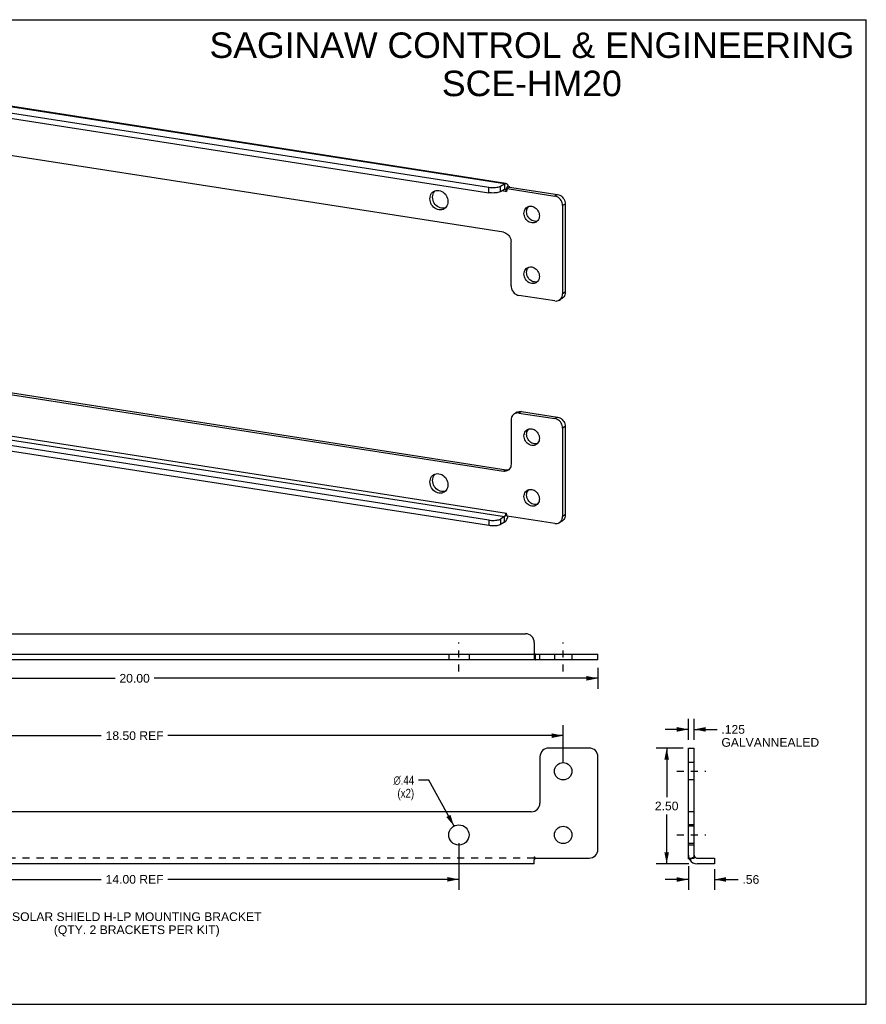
# Model space of a CAD drawing. Header units: inches. Extents: x 0 to 27.5, y 0 to 21.2.
# Tile 2 of 2: x 9.2 to 27.5, y 0 to 21.2. Entities that reach past the tile are written whole.
import ezdxf

# ---------------------------------------------------------------- set-up
doc = ezdxf.new("R2010")
doc.units = ezdxf.units.IN
doc.header["$LTSCALE"] = 1.5125
doc.header["$MEASUREMENT"] = 0
doc.linetypes.add('DASHED', pattern=[0.2, 0.1, -0.1])
doc.linetypes.add('HIDDEN', pattern=[0.2, 0.1, -0.1])
doc.layers.get('0').update_dxf_attribs({"linetype": 'CONTINUOUS'})
doc.layers.add('DEFAULT_2', color=8, linetype='HIDDEN')
doc.layers.add('DIMENSIONS', color=7, linetype='CONTINUOUS')
doc.styles.get("Standard").update_dxf_attribs({"font": 'arial.ttf'})
doc.styles.add('TEXTSTYLE_1', font='gdt', dxfattribs={"width": 0.8})
doc.dimstyles.new('DIMSTYLE_1', dxfattribs={"dimtxt": 0.1875, "dimasz": 0.25, "dimexe": 0.09, "dimexo": 0.07, "dimgap": 0.0375, "dimtad": 0, "dimtih": 1, "dimtoh": 1, "dimzin": 4, "dimdsep": 46, "dimtxsty": 'Standard', "dimblk": '_FILLED', "dimblk1": '_FILLED', "dimblk2": '_FILLED', "dimcen": 0.09, "dimadec": 3, "dimazin": 1, "dimtfac": 1, "dimtdec": 3, "dimtofl": 0, "dimtmove": 0, "dimatfit": 3, "dimldrblk": '_FILLED', "dimfxl": 0, "dimtolj": 1, "dimtzin": 4, "dimarcsym": 0})
doc.dimstyles.new('DIMSTYLE_2', dxfattribs={"dimtxt": 0.1875, "dimasz": 0.25, "dimexe": 0.09, "dimexo": 0.07, "dimgap": 0.09, "dimtad": 0, "dimtih": 1, "dimtoh": 1, "dimzin": 4, "dimdsep": 46, "dimtxsty": 'Standard', "dimblk": '_FILLED', "dimblk1": '_FILLED', "dimblk2": '_FILLED', "dimcen": 0.09, "dimadec": 3, "dimazin": 1, "dimtfac": 1, "dimtdec": 3, "dimtofl": 0, "dimtmove": 0, "dimatfit": 1, "dimldrblk": '_FILLED', "dimfxl": 0, "dimtolj": 1, "dimtzin": 4, "dimarcsym": 0})
doc.dimstyles.new('DIMSTYLE_3', dxfattribs={"dimtxt": 0.1875, "dimasz": 0.25, "dimexe": 0.09, "dimexo": 0.07, "dimgap": 0.0375, "dimtad": 0, "dimtih": 1, "dimtoh": 1, "dimdec": 3, "dimzin": 4, "dimdsep": 46, "dimtxsty": 'Standard', "dimblk": '_FILLED', "dimblk1": '_FILLED', "dimblk2": '_FILLED', "dimcen": 0.09, "dimadec": 3, "dimazin": 1, "dimtfac": 1, "dimtdec": 3, "dimtofl": 0, "dimtmove": 0, "dimatfit": 3, "dimldrblk": '_FILLED', "dimfxl": 0, "dimtolj": 1, "dimtzin": 4, "dimarcsym": 0})

# ---------------------------------------------------------------- blocks, each defined once
blk = doc.blocks.new('_FILLED')
at = {"color": 0, "linetype": 'ByBlock'}
blk.add_solid([(0, 0), (-1, 0.2), (-1, -0.2)], dxfattribs=at)
blk = doc.blocks.new('*D1')
at = {"layer": 'DIMENSIONS', "color": 2, "linetype": 'Continuous'}
for p, q in [((2.457, 5.205), (2.457, 6.023)), ((20.957, 5.205), (20.957, 6.023)), ((2.457, 5.798), (10.988, 5.798)), ((20.957, 5.798), (12.426, 5.798))]:
    blk.add_line(p, q, dxfattribs=at)
at = {"layer": 'DIMENSIONS', "color": 2, "linetype": 'Continuous', "xscale": 0.25, "yscale": 0.25, "zscale": 0.25, "rotation": 180}
blk.add_blockref('_FILLED', (2.457, 5.798), dxfattribs=at)
at = {"layer": 'DIMENSIONS', "color": 2, "linetype": 'Continuous', "xscale": 0.25, "yscale": 0.25, "zscale": 0.25}
blk.add_blockref('_FILLED', (20.957, 5.798), dxfattribs=at)
at = {"layer": 'DIMENSIONS', "color": 2, "linetype": 'Continuous', "insert": (11.707, 5.892), "char_height": 0.1875, "width": 1.25046, "attachment_point": 2, "line_spacing_factor": 0.9}
blk.add_mtext('18.50 REF', dxfattribs=at)
blk = doc.blocks.new('*D2')
at = {"layer": 'DIMENSIONS', "color": 2, "linetype": 'Continuous'}
for p, q in [((4.707, 3.48), (4.707, 2.472)), ((18.707, 3.48), (18.707, 2.472)), ((4.707, 2.697), (10.988, 2.697)), ((18.707, 2.697), (12.426, 2.697))]:
    blk.add_line(p, q, dxfattribs=at)
at = {"layer": 'DIMENSIONS', "color": 2, "linetype": 'Continuous', "xscale": 0.25, "yscale": 0.25, "zscale": 0.25, "rotation": 180}
blk.add_blockref('_FILLED', (4.707, 2.697), dxfattribs=at)
at = {"layer": 'DIMENSIONS', "color": 2, "linetype": 'Continuous', "xscale": 0.25, "yscale": 0.25, "zscale": 0.25}
blk.add_blockref('_FILLED', (18.707, 2.697), dxfattribs=at)
at = {"layer": 'DIMENSIONS', "color": 2, "linetype": 'Continuous', "insert": (11.707, 2.791), "char_height": 0.1875, "width": 1.25046, "attachment_point": 2, "line_spacing_factor": 0.9}
blk.add_mtext('14.00 REF', dxfattribs=at)
blk = doc.blocks.new('*D3')
at = {"layer": 'DIMENSIONS', "color": 2, "linetype": 'Continuous'}
for p, q in [((1.707, 7.26), (1.707, 6.811)), ((21.707, 7.26), (21.707, 6.811)), ((1.707, 7.036), (11.285, 7.036)), ((21.707, 7.036), (12.128, 7.036))]:
    blk.add_line(p, q, dxfattribs=at)
at = {"layer": 'DIMENSIONS', "color": 2, "linetype": 'Continuous', "xscale": 0.25, "yscale": 0.25, "zscale": 0.25, "rotation": 180}
blk.add_blockref('_FILLED', (1.707, 7.036), dxfattribs=at)
at = {"layer": 'DIMENSIONS', "color": 2, "linetype": 'Continuous', "xscale": 0.25, "yscale": 0.25, "zscale": 0.25}
blk.add_blockref('_FILLED', (21.707, 7.036), dxfattribs=at)
at = {"layer": 'DIMENSIONS', "color": 2, "linetype": 'Continuous', "insert": (11.707, 7.13), "char_height": 0.1875, "width": 0.6552, "attachment_point": 2, "line_spacing_factor": 0.9}
blk.add_mtext('20.00', dxfattribs=at)
blk = doc.blocks.new('*D5')
at = {"layer": 'DIMENSIONS', "color": 2, "linetype": 'Continuous'}
for p, q in [((18.054, 4.837), (17.835, 4.837)), ((18.601, 3.847), (18.054, 4.837))]:
    blk.add_line(p, q, dxfattribs=at)
at = {"layer": 'DIMENSIONS', "color": 2, "linetype": 'Continuous', "xscale": 0.25, "yscale": 0.25, "zscale": 0.25, "rotation": 298.9228908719}
blk.add_blockref('_FILLED', (18.601, 3.847), dxfattribs=at)
at = {"layer": 'DIMENSIONS', "color": 2, "linetype": 'Continuous', "insert": (17.741, 4.931), "char_height": 0.1875, "width": 0.61385, "attachment_point": 3, "line_spacing_factor": 0.9, "style": 'TEXTSTYLE_1'}
blk.add_mtext('{\\fgdt;n}\\fArial;.44\\P(x2)', dxfattribs=at)
blk = doc.blocks.new('*D6')
at = {"layer": 'DIMENSIONS', "color": 2, "linetype": 'Continuous'}
for p, q in [((23.547, 5.53), (22.966, 5.53)), ((23.191, 5.53), (23.191, 4.468)), ((23.191, 3.03), (23.191, 4.093)), ((23.672, 3.03), (22.966, 3.03))]:
    blk.add_line(p, q, dxfattribs=at)
at = {"layer": 'DIMENSIONS', "color": 2, "linetype": 'Continuous', "xscale": 0.25, "yscale": 0.25, "zscale": 0.25}
for p, rotation in [((23.191, 5.53), 90), ((23.191, 3.03), 270)]:
    blk.add_blockref('_FILLED', p, dxfattribs=dict(at, rotation=rotation))
at = {"layer": 'DIMENSIONS', "color": 2, "linetype": 'Continuous', "insert": (23.191, 4.374), "char_height": 0.1875, "width": 0.50953, "attachment_point": 2, "line_spacing_factor": 0.9}
blk.add_mtext('2.50', dxfattribs=at)
blk = doc.blocks.new('*D7')
at = {"layer": 'DIMENSIONS', "color": 2, "linetype": 'Continuous'}
for p, q in [((23.66, 2.98), (23.66, 2.469)), ((24.222, 2.918), (24.222, 2.469)), ((23.66, 2.694), (23.16, 2.694)), ((24.222, 2.694), (24.733, 2.694))]:
    blk.add_line(p, q, dxfattribs=at)
at = {"layer": 'DIMENSIONS', "color": 2, "linetype": 'Continuous', "xscale": 0.25, "yscale": 0.25, "zscale": 0.25}
blk.add_blockref('_FILLED', (23.66, 2.694), dxfattribs=at)
at = {"layer": 'DIMENSIONS', "color": 2, "linetype": 'Continuous', "xscale": 0.25, "yscale": 0.25, "zscale": 0.25, "rotation": 180}
blk.add_blockref('_FILLED', (24.222, 2.694), dxfattribs=at)
at = {"layer": 'DIMENSIONS', "color": 2, "linetype": 'Continuous', "insert": (24.826, 2.788), "char_height": 0.1875, "width": 0.36385, "attachment_point": 1, "line_spacing_factor": 0.9}
blk.add_mtext('.56', dxfattribs=at)
blk = doc.blocks.new('*D8')
at = {"layer": 'DIMENSIONS', "color": 2, "linetype": 'Continuous'}
for p, q in [((23.66, 5.705), (23.66, 6.158)), ((23.785, 5.705), (23.785, 6.158)), ((23.66, 5.933), (23.16, 5.933)), ((23.785, 5.933), (24.278, 5.933))]:
    blk.add_line(p, q, dxfattribs=at)
at = {"layer": 'DIMENSIONS', "color": 2, "linetype": 'Continuous', "xscale": 0.25, "yscale": 0.25, "zscale": 0.25}
blk.add_blockref('_FILLED', (23.66, 5.933), dxfattribs=at)
at = {"layer": 'DIMENSIONS', "color": 2, "linetype": 'Continuous', "xscale": 0.25, "yscale": 0.25, "zscale": 0.25, "rotation": 180}
blk.add_blockref('_FILLED', (23.785, 5.933), dxfattribs=at)
at = {"layer": 'DIMENSIONS', "color": 2, "linetype": 'Continuous', "insert": (24.372, 6.027), "char_height": 0.1875, "width": 2.10711, "attachment_point": 1, "line_spacing_factor": 0.9}
blk.add_mtext('.125\\PGALVANNEALED', dxfattribs=at)

msp = doc.modelspace()

# ---------------------------------------------------------------- linework, layer by layer
at = {"color": 7, "linetype": 'Continuous'}
for p, q in [((0, 21.25), (27.5, 21.25)), ((27.5, 0), (27.5, 21.25)), ((19.6932, 17.7096), (4.348, 20.0973)), ((19.722, 17.7161), (4.3768, 20.1039)), ((4.3435, 19.9703), (19.3551, 17.6344)), ((19.6075, 17.659), (19.6932, 17.7096)), ((19.6075, 17.5399), (19.6075, 17.659)), ((19.6932, 17.7096), (19.6932, 17.5904)), ((19.7175, 17.5765), (19.7661, 17.6676)), ((19.3551, 17.5153), (19.3551, 17.6344)), ((19.8019, 17.6374), (19.7448, 17.6037)), ((19.8019, 17.6374), (20.8352, 17.4766)), ((20.8352, 17.4766), (20.7781, 17.4429)), ((21.002, 17.272), (20.9449, 17.2383)), ((21.002, 17.272), (21.002, 15.366)), ((21.002, 15.366), (20.9449, 15.3323)), ((20.9305, 15.2305), (20.8734, 15.1968)), ((4.4892, 13.9071), (19.7232, 11.5366)), ((19.9615, 12.7778), (19.9044, 12.7441)), ((20.0568, 12.795), (19.9997, 12.7613)), ((20.0568, 12.795), (20.8352, 12.6739)), ((19.3551, 10.3301), (4.3435, 12.666)), ((20.8352, 12.6739), (20.7781, 12.6402)), ((21.002, 12.4692), (20.9449, 12.4355)), ((21.002, 12.4692), (21.002, 10.5633)), ((19.6661, 11.5029), (19.7232, 11.5366)), ((19.3551, 10.4493), (19.3551, 10.3301)), ((19.6075, 10.4738), (19.6075, 10.3547)), ((19.6932, 10.4053), (19.6932, 10.5244)), ((20.9305, 10.4278), (20.8734, 10.3941)), ((21.002, 10.5633), (20.9449, 10.5296)), ((19.6932, 10.4053), (19.6075, 10.3547)), ((20.4568, 7.4348), (20.4568, 7.5598)), ((21.7068, 7.4348), (21.7068, 7.5598)), ((21.7068, 7.4348), (1.7068, 7.4348)), ((21.5193, 5.5301), (20.6443, 5.5301)), ((23.66, 3.1551), (23.66, 5.5301)), ((23.66, 5.5301), (23.785, 5.5301)), ((20.4568, 5.3426), (20.4568, 4.3426)), ((21.7068, 3.3426), (21.7068, 5.3426)), ((20.2693, 4.1551), (3.1443, 4.1551)), ((20.3318, 3.0301), (3.0818, 3.0301)), ((20.3318, 3.0301), (20.3318, 3.1193)), ((20.3421, 3.1339), (20.3545, 3.1506)), ((20.3545, 3.1506), (20.3578, 3.1551)), ((20.3578, 3.1551), (21.5193, 3.1551)), ((23.66, 3.1551), (23.785, 3.1551)), ((23.746, 3.1551), (23.6878, 3.1193)), ((24.2225, 3.0301), (23.8475, 3.0301)), ((24.2225, 3.1551), (24.2225, 3.0301)), ((0, 0), (27.5, 0))]:
    msp.add_line(p, q, dxfattribs=at)
at = {"color": 3, "linetype": 'Continuous'}
for p, q in [((4.3435, 19.8512), (19.3551, 17.5153)), ((19.6661, 16.663), (4.4321, 19.0334)), ((19.6075, 17.5399), (19.6932, 17.5904)), ((19.6418, 17.5601), (19.735, 17.5456)), ((19.7129, 17.5855), (19.7153, 17.5814)), ((19.7153, 17.5814), (19.7175, 17.5765)), ((19.7175, 17.5765), (19.7202, 17.5783)), ((19.7175, 17.5765), (19.7187, 17.5724)), ((19.7338, 17.5915), (19.7414, 17.5999)), ((19.7448, 17.6037), (19.735, 17.5456)), ((19.7414, 17.5999), (19.7448, 17.6037)), ((19.7448, 17.6037), (20.7781, 17.4429)), ((20.9449, 17.2383), (20.9449, 15.3323)), ((19.8329, 15.5053), (19.8329, 16.4583)), ((20.7781, 15.1796), (19.9997, 15.3007)), ((4.4321, 13.8734), (19.6661, 11.5029)), ((4.3632, 12.9907), (19.735, 10.5987)), ((19.3551, 10.4493), (4.3435, 12.7851)), ((4.348, 12.9122), (19.6932, 10.5244)), ((19.9997, 12.7613), (20.7781, 12.6402)), ((19.8329, 12.6086), (19.8329, 11.6556)), ((20.9449, 12.4355), (20.9449, 10.5296)), ((19.6932, 10.5244), (19.6075, 10.4738)), ((19.7448, 10.5376), (19.735, 10.5987)), ((19.7414, 10.542), (19.7448, 10.5376)), ((20.7781, 10.3769), (19.7448, 10.5376)), ((3.2693, 7.9973), (20.1443, 7.9973)), ((20.3318, 7.8098), (20.3318, 7.5691)), ((1.7068, 7.5598), (21.7068, 7.5598)), ((23.785, 3.1551), (23.785, 5.5301)), ((23.8475, 3.1551), (24.2225, 3.1551))]:
    msp.add_line(p, q, dxfattribs=at)
at = {"color": 2, "linetype": 'DASHED'}
for p, q in [((18.7068, 7.1848), (18.7068, 7.8098)), ((20.9568, 7.1848), (20.9568, 7.8098)), ((23.41, 5.0301), (24.035, 5.0301)), ((23.41, 3.6551), (24.035, 3.6551))]:
    msp.add_line(p, q, dxfattribs=at)
at = {"color": 7, "linetype": 'Continuous'}
for points in [[(19.3551, 17.6344), (19.3826, 17.631), (19.4108, 17.6289), (19.4401, 17.6282), (19.4695, 17.6288), (19.4981, 17.6309), (19.5253, 17.6343), (19.5504, 17.6389), (19.5729, 17.6447), (19.5918, 17.6513), (19.6075, 17.659)], [(19.6932, 17.7096), (19.7042, 17.7145), (19.7148, 17.7165), (19.722, 17.7161)], [(19.722, 17.7161), (19.7252, 17.7155), (19.735, 17.7115), (19.7441, 17.7046), (19.7524, 17.6948), (19.7597, 17.6825), (19.7661, 17.6676)], [(19.7661, 17.6676), (19.7713, 17.663), (19.7765, 17.6593), (19.7816, 17.656), (19.7863, 17.6528), (19.7908, 17.6495), (19.795, 17.646), (19.7987, 17.6419), (19.8019, 17.6374)], [(18.1386, 17.4197), (18.1411, 17.4523), (18.1482, 17.4826), (18.1599, 17.511)], [(18.1599, 17.511), (18.1758, 17.5365), (18.1957, 17.5582)], [(20.8352, 17.4766), (20.8616, 17.4702), (20.8867, 17.4598), (20.9109, 17.4453), (20.9332, 17.4272), (20.9531, 17.4059), (20.9701, 17.3819), (20.9838, 17.3559), (20.9938, 17.3285), (20.9998, 17.3006), (21.002, 17.272)], [(18.3637, 17.1788), (18.3332, 17.181), (18.3028, 17.1883), (18.2731, 17.2005), (18.2449, 17.2175), (18.2189, 17.2386), (18.1957, 17.2635), (18.1758, 17.2914), (18.1599, 17.3218), (18.1482, 17.3538), (18.1411, 17.3863), (18.1386, 17.4197)], [(20.1762, 17.1579), (20.1862, 17.1822), (20.1998, 17.204), (20.213, 17.2184)], [(18.4146, 17.188), (18.3934, 17.1818), (18.3637, 17.1788)], [(20.168, 17.1039), (20.1701, 17.1319), (20.1762, 17.1579)], [(20.3348, 16.8993), (20.3087, 16.9056), (20.2832, 16.9161), (20.2591, 16.9306), (20.2367, 16.9487), (20.2169, 16.97), (20.1998, 16.9939), (20.1862, 17.02), (20.1762, 17.0474), (20.1701, 17.0753), (20.168, 17.1039)], [(20.3994, 16.9038), (20.3863, 16.9), (20.3609, 16.8975), (20.3348, 16.8993)], [(20.168, 15.7936), (20.1701, 15.8215), (20.1762, 15.8475)], [(20.3348, 15.5889), (20.3087, 15.5952), (20.2832, 15.6057), (20.2591, 15.6202), (20.2367, 15.6383), (20.2169, 15.6597), (20.1998, 15.6836), (20.1862, 15.7096), (20.1762, 15.7371), (20.1701, 15.765), (20.168, 15.7936)], [(20.1762, 15.8475), (20.1862, 15.8719), (20.1998, 15.8937), (20.213, 15.9081)], [(20.3994, 15.5935), (20.3863, 15.5897), (20.3609, 15.5871), (20.3348, 15.5889)], [(21.002, 15.366), (20.9998, 15.3381), (20.9938, 15.3121), (20.9838, 15.2877), (20.9701, 15.2659), (20.9531, 15.2473), (20.9332, 15.2321), (20.9304, 15.2305)], [(19.9615, 12.7778), (19.9811, 12.7873), (20.0053, 12.7943), (20.0304, 12.7968), (20.0568, 12.795)], [(20.8352, 12.6739), (20.8616, 12.6675), (20.8867, 12.6571), (20.9109, 12.6426), (20.9332, 12.6245), (20.9531, 12.6032), (20.9701, 12.5792), (20.9838, 12.5532), (20.9938, 12.5257), (20.9998, 12.4979), (21.002, 12.4692)], [(20.168, 12.3012), (20.1701, 12.3292), (20.1762, 12.3552)], [(20.1762, 12.3552), (20.1862, 12.3795), (20.1998, 12.4013), (20.213, 12.4157)], [(20.3348, 12.0966), (20.3087, 12.1029), (20.2832, 12.1133), (20.2591, 12.1279), (20.2367, 12.146), (20.2169, 12.1673), (20.1998, 12.1912), (20.1862, 12.2173), (20.1762, 12.2447), (20.1701, 12.2726), (20.168, 12.3012)], [(20.3994, 12.1011), (20.3863, 12.0973), (20.3609, 12.0948), (20.3348, 12.0966)], [(19.7232, 11.5366), (19.7496, 11.5347), (19.7747, 11.5373), (19.7879, 11.5411)], [(18.1386, 11.3066), (18.1411, 11.3392), (18.1482, 11.3696), (18.1599, 11.398)], [(18.3637, 11.0658), (18.3332, 11.0679), (18.3028, 11.0752), (18.2731, 11.0875), (18.2449, 11.1044), (18.2189, 11.1255), (18.1957, 11.1504), (18.1758, 11.1783), (18.1599, 11.2087), (18.1482, 11.2407), (18.1411, 11.2733), (18.1386, 11.3066)], [(18.1599, 11.398), (18.1758, 11.4234), (18.1957, 11.4451)], [(18.4146, 11.0749), (18.3934, 11.0687), (18.3637, 11.0658)], [(20.1762, 11.0448), (20.1862, 11.0691), (20.1998, 11.0909), (20.213, 11.1054)], [(20.168, 10.9909), (20.1701, 11.0188), (20.1762, 11.0448)], [(20.3348, 10.7862), (20.3087, 10.7925), (20.2832, 10.803), (20.2591, 10.8175), (20.2367, 10.8356), (20.2169, 10.8569), (20.1998, 10.8809), (20.1862, 10.9069), (20.1762, 10.9344), (20.1701, 10.9622), (20.168, 10.9909)], [(20.3994, 10.7908), (20.3863, 10.787), (20.3609, 10.7844), (20.3348, 10.7862)], [(19.6932, 10.4053), (19.7042, 10.4133), (19.7148, 10.4239), (19.7252, 10.4371), (19.735, 10.4527), (19.7441, 10.4704), (19.7524, 10.4899)], [(19.7524, 10.4899), (19.7597, 10.5109), (19.7661, 10.5333)], [(21.002, 10.5633), (20.9998, 10.5353), (20.9938, 10.5093), (20.9838, 10.485), (20.9701, 10.4632), (20.9531, 10.4446), (20.9332, 10.4294), (20.9304, 10.4277)], [(19.6075, 10.3547), (19.5918, 10.3471), (19.5729, 10.3404), (19.5504, 10.3346), (19.5253, 10.33), (19.4981, 10.3266), (19.4695, 10.3245), (19.4401, 10.3239), (19.4108, 10.3246), (19.3826, 10.3267), (19.3551, 10.3301)], [(20.3318, 3.1193), (20.3355, 3.1247), (20.3389, 3.1296), (20.3421, 3.1339)], [(23.6878, 3.1193), (23.6837, 3.1247), (23.6789, 3.1296), (23.674, 3.1339), (23.6696, 3.1381), (23.6657, 3.1422), (23.6626, 3.1463), (23.6607, 3.1506), (23.66, 3.1551)]]:
    msp.add_lwpolyline(points, dxfattribs=at)
at = {"color": 3, "linetype": 'Continuous'}
for points in [[(18.0815, 17.386), (18.084, 17.4186), (18.0911, 17.4489), (18.1028, 17.4773), (18.1187, 17.5028), (18.1386, 17.5245), (18.1618, 17.5422), (18.165, 17.5441)], [(18.165, 17.5441), (18.1878, 17.5552), (18.216, 17.5633), (18.2457, 17.5663), (18.2761, 17.5642), (18.3066, 17.5568), (18.3363, 17.5446), (18.3645, 17.5277), (18.3905, 17.5066), (18.4137, 17.4817), (18.4336, 17.4538), (18.4495, 17.4234), (18.4612, 17.3914), (18.4682, 17.3588), (18.4707, 17.3255)], [(19.6075, 17.5399), (19.5918, 17.5322), (19.5729, 17.5255), (19.5504, 17.5198), (19.5253, 17.5151), (19.4981, 17.5118), (19.4695, 17.5097), (19.4401, 17.509), (19.4108, 17.5098), (19.3826, 17.5118), (19.3551, 17.5153)], [(19.6932, 17.5904), (19.6968, 17.5921), (19.7004, 17.5928), (19.7028, 17.5926)], [(19.7028, 17.5926), (19.7038, 17.5924), (19.7071, 17.5911), (19.7101, 17.5888), (19.7129, 17.5855)], [(19.7187, 17.5724), (19.7198, 17.568), (19.7206, 17.5633), (19.7212, 17.5584), (19.7216, 17.5531), (19.7217, 17.5477)], [(19.7202, 17.5783), (19.7233, 17.5808), (19.7267, 17.584), (19.7303, 17.5877), (19.7338, 17.5915)], [(20.9449, 17.2383), (20.9427, 17.2669), (20.9367, 17.2948), (20.9267, 17.3222), (20.913, 17.3483), (20.896, 17.3722), (20.8761, 17.3935), (20.8538, 17.4116), (20.8296, 17.4261), (20.8045, 17.4365), (20.7781, 17.4429)], [(18.3873, 17.1673), (18.3645, 17.1563), (18.3363, 17.1481), (18.3066, 17.1451), (18.2761, 17.1473), (18.2457, 17.1546), (18.216, 17.1668), (18.1878, 17.1838), (18.1618, 17.2049), (18.1386, 17.2298), (18.1187, 17.2577), (18.1028, 17.2881), (18.0911, 17.3201), (18.084, 17.3526), (18.0815, 17.386)], [(18.4707, 17.3255), (18.4682, 17.2928), (18.4612, 17.2625), (18.4495, 17.2341), (18.4336, 17.2087), (18.4137, 17.187), (18.3905, 17.1693), (18.3873, 17.1673)], [(20.1824, 17.2058), (20.202, 17.2152), (20.2261, 17.2222), (20.2516, 17.2248), (20.2777, 17.223), (20.3038, 17.2167), (20.3292, 17.2062), (20.3534, 17.1917), (20.3757, 17.1736), (20.3956, 17.1523), (20.4126, 17.1283), (20.4263, 17.1023), (20.4363, 17.0748), (20.4423, 17.0469), (20.4445, 17.0183)], [(20.1109, 17.0702), (20.113, 17.0982), (20.1191, 17.1242), (20.1291, 17.1485), (20.1427, 17.1703), (20.1598, 17.1889), (20.1796, 17.2041), (20.1824, 17.2058)], [(20.3729, 16.8828), (20.3534, 16.8733), (20.3292, 16.8663), (20.3038, 16.8638), (20.2777, 16.8656), (20.2516, 16.8719), (20.2261, 16.8824), (20.202, 16.8969), (20.1796, 16.915), (20.1598, 16.9363), (20.1427, 16.9602), (20.1291, 16.9863), (20.1191, 17.0137), (20.113, 17.0416), (20.1109, 17.0702)], [(20.4445, 17.0183), (20.4423, 16.9904), (20.4363, 16.9644), (20.4263, 16.9401), (20.4126, 16.9183), (20.3956, 16.8996), (20.3757, 16.8845), (20.3729, 16.8828)], [(19.6661, 16.663), (19.6925, 16.6566), (19.7176, 16.6462), (19.7418, 16.6317), (19.7641, 16.6136), (19.784, 16.5922), (19.801, 16.5683), (19.8147, 16.5423), (19.8247, 16.5148), (19.8308, 16.4869), (19.8329, 16.4583)], [(20.1109, 15.7599), (20.113, 15.7878), (20.1191, 15.8138), (20.1291, 15.8382), (20.1427, 15.86), (20.1598, 15.8786), (20.1796, 15.8937), (20.1824, 15.8954)], [(20.3729, 15.5724), (20.3534, 15.563), (20.3292, 15.556), (20.3038, 15.5534), (20.2777, 15.5552), (20.2516, 15.5615), (20.2261, 15.572), (20.202, 15.5865), (20.1796, 15.6046), (20.1598, 15.626), (20.1427, 15.6499), (20.1291, 15.676), (20.1191, 15.7034), (20.113, 15.7313), (20.1109, 15.7599)], [(20.1824, 15.8954), (20.202, 15.9049), (20.2261, 15.9119), (20.2516, 15.9144), (20.2777, 15.9126), (20.3038, 15.9063), (20.3292, 15.8959), (20.3534, 15.8813), (20.3757, 15.8632), (20.3956, 15.8419), (20.4126, 15.818), (20.4263, 15.7919), (20.4363, 15.7645), (20.4423, 15.7366), (20.4445, 15.708)], [(20.4445, 15.708), (20.4423, 15.68), (20.4363, 15.654), (20.4263, 15.6297), (20.4126, 15.6079), (20.3956, 15.5893), (20.3757, 15.5741), (20.3729, 15.5724)], [(19.8329, 15.5053), (19.835, 15.4767), (19.8411, 15.4489), (19.8511, 15.4214), (19.8648, 15.3954), (19.8818, 15.3714), (19.9017, 15.3501), (19.924, 15.332), (19.9482, 15.3175), (19.9733, 15.3071), (19.9997, 15.3007)], [(20.9367, 15.2784), (20.9427, 15.3044), (20.9449, 15.3323)], [(20.7781, 15.1796), (20.8045, 15.1778), (20.8296, 15.1803), (20.8538, 15.1873), (20.8733, 15.1968)], [(20.8733, 15.1968), (20.8761, 15.1985), (20.896, 15.2136), (20.913, 15.2322), (20.9267, 15.254), (20.9367, 15.2784)], [(19.9997, 12.7613), (19.9733, 12.7631), (19.9482, 12.7606), (19.924, 12.7536), (19.9044, 12.7441)], [(19.9044, 12.7441), (19.9017, 12.7424), (19.8818, 12.7273), (19.8648, 12.7086), (19.8511, 12.6868), (19.8411, 12.6625), (19.835, 12.6365), (19.8329, 12.6086)], [(20.9449, 12.4355), (20.9427, 12.4642), (20.9367, 12.492), (20.9267, 12.5195), (20.913, 12.5455), (20.896, 12.5695), (20.8761, 12.5908), (20.8538, 12.6089), (20.8296, 12.6234), (20.8045, 12.6338), (20.7781, 12.6402)], [(20.1109, 12.2675), (20.113, 12.2955), (20.1191, 12.3215), (20.1291, 12.3458), (20.1427, 12.3676), (20.1598, 12.3862), (20.1796, 12.4014), (20.1824, 12.4031)], [(20.1824, 12.4031), (20.202, 12.4125), (20.2261, 12.4195), (20.2516, 12.4221), (20.2777, 12.4202), (20.3038, 12.4139), (20.3292, 12.4035), (20.3534, 12.389), (20.3757, 12.3709), (20.3956, 12.3495), (20.4126, 12.3256), (20.4263, 12.2995), (20.4363, 12.2721), (20.4423, 12.2442), (20.4445, 12.2156)], [(20.3729, 12.0801), (20.3534, 12.0706), (20.3292, 12.0636), (20.3038, 12.0611), (20.2777, 12.0629), (20.2516, 12.0692), (20.2261, 12.0796), (20.202, 12.0942), (20.1796, 12.1123), (20.1598, 12.1336), (20.1427, 12.1575), (20.1291, 12.1836), (20.1191, 12.211), (20.113, 12.2389), (20.1109, 12.2675)], [(20.4445, 12.2156), (20.4423, 12.1877), (20.4363, 12.1617), (20.4263, 12.1373), (20.4126, 12.1155), (20.3956, 12.0969), (20.3757, 12.0817), (20.3729, 12.0801)], [(19.7614, 11.5201), (19.7418, 11.5106), (19.7176, 11.5036), (19.6925, 11.5011), (19.6661, 11.5029)], [(19.8329, 11.6556), (19.8308, 11.6276), (19.8247, 11.6017), (19.8147, 11.5773), (19.801, 11.5555), (19.784, 11.5369), (19.7641, 11.5217), (19.7614, 11.5201)], [(18.0815, 11.2729), (18.084, 11.3056), (18.0911, 11.3359), (18.1028, 11.3643), (18.1187, 11.3897), (18.1386, 11.4114), (18.1618, 11.4291), (18.165, 11.4311)], [(18.3873, 11.0542), (18.3645, 11.0432), (18.3363, 11.035), (18.3066, 11.0321), (18.2761, 11.0342), (18.2457, 11.0415), (18.216, 11.0538), (18.1878, 11.0707), (18.1618, 11.0918), (18.1386, 11.1167), (18.1187, 11.1446), (18.1028, 11.175), (18.0911, 11.207), (18.084, 11.2396), (18.0815, 11.2729)], [(18.165, 11.4311), (18.1878, 11.4421), (18.216, 11.4503), (18.2457, 11.4533), (18.2761, 11.4511), (18.3066, 11.4438), (18.3363, 11.4316), (18.3645, 11.4146), (18.3905, 11.3935), (18.4137, 11.3686), (18.4336, 11.3407), (18.4495, 11.3103), (18.4612, 11.2783), (18.4682, 11.2458), (18.4707, 11.2124)], [(18.4707, 11.2124), (18.4682, 11.1798), (18.4612, 11.1494), (18.4495, 11.1211), (18.4336, 11.0956), (18.4137, 11.0739), (18.3905, 11.0562), (18.3873, 11.0542)], [(20.1109, 10.9572), (20.113, 10.9851), (20.1191, 11.0111), (20.1291, 11.0354), (20.1427, 11.0572), (20.1598, 11.0759), (20.1796, 11.091), (20.1824, 11.0927)], [(20.1824, 11.0927), (20.202, 11.1022), (20.2261, 11.1092), (20.2516, 11.1117), (20.2777, 11.1099), (20.3038, 11.1036), (20.3292, 11.0931), (20.3534, 11.0786), (20.3757, 11.0605), (20.3956, 11.0392), (20.4126, 11.0152), (20.4263, 10.9892), (20.4363, 10.9617), (20.4423, 10.9339), (20.4445, 10.9053)], [(20.3729, 10.7697), (20.3534, 10.7603), (20.3292, 10.7533), (20.3038, 10.7507), (20.2777, 10.7525), (20.2516, 10.7588), (20.2261, 10.7693), (20.202, 10.7838), (20.1796, 10.8019), (20.1598, 10.8232), (20.1427, 10.8472), (20.1291, 10.8732), (20.1191, 10.9007), (20.113, 10.9286), (20.1109, 10.9572)], [(20.4445, 10.9053), (20.4423, 10.8773), (20.4363, 10.8513), (20.4263, 10.827), (20.4126, 10.8052), (20.3956, 10.7865), (20.3757, 10.7714), (20.3729, 10.7697)], [(19.3551, 10.4493), (19.3826, 10.4458), (19.4108, 10.4437), (19.4401, 10.443), (19.4695, 10.4437), (19.4981, 10.4457), (19.5253, 10.4491), (19.5504, 10.4537), (19.5729, 10.4595), (19.5918, 10.4662), (19.6075, 10.4738)], [(19.6932, 10.5244), (19.6968, 10.5271), (19.7004, 10.5306), (19.7038, 10.535), (19.7071, 10.5402), (19.7101, 10.5461), (19.7129, 10.5526), (19.7153, 10.5596), (19.7175, 10.5671)], [(19.7175, 10.5671), (19.7187, 10.5726), (19.7198, 10.5782), (19.7206, 10.5839), (19.7212, 10.5896), (19.7216, 10.5952), (19.7217, 10.6008)], [(19.7175, 10.5671), (19.7202, 10.5638), (19.7233, 10.5605), (19.7267, 10.5571)], [(19.7267, 10.5571), (19.734, 10.5499), (19.7377, 10.5461), (19.7414, 10.542)], [(20.8733, 10.394), (20.8761, 10.3957), (20.896, 10.4109), (20.913, 10.4295), (20.9267, 10.4513), (20.9367, 10.4756)], [(20.9367, 10.4756), (20.9427, 10.5016), (20.9449, 10.5296)], [(20.7781, 10.3769), (20.8045, 10.375), (20.8296, 10.3776), (20.8538, 10.3846), (20.8733, 10.394)], [(20.3318, 7.5691), (20.3353, 7.57), (20.3386, 7.5697), (20.3418, 7.5684), (20.3449, 7.5665), (20.3479, 7.5643), (20.351, 7.5622)], [(23.7943, 3.1849), (23.7951, 3.1822), (23.7948, 3.1791), (23.7935, 3.1757), (23.7917, 3.1719), (23.7895, 3.1679), (23.7873, 3.1637), (23.7857, 3.1594), (23.785, 3.1551)]]:
    msp.add_lwpolyline(points, dxfattribs=at)
at = {"color": 7, "linetype": 'Continuous'}
for centre, radius in [((20.9568, 5.0301), 0.1875), ((18.7068, 3.6551), 0.2188), ((20.9568, 3.6551), 0.1875)]:
    msp.add_circle(centre, radius, dxfattribs=at)
at = {"color": 3, "linetype": 'Continuous'}
for centre, radius, start, end in [((20.1443, 7.8098), 0.1875, 0, 90), ((23.8475, 3.2176), 0.0625, 211.62924, 270)]:
    msp.add_arc(centre, radius, start, end, dxfattribs=at)
at = {"color": 7, "linetype": 'Continuous'}
for centre, start, end in [((20.6443, 5.3426), 90, 180), ((21.5193, 5.3426), 0, 90), ((20.2693, 4.3426), 270, 360), ((21.5193, 3.3426), 270, 360), ((23.8475, 3.2176), 211.62924, 270)]:
    msp.add_arc(centre, 0.1875, start, end, dxfattribs=at)
at = {"layer": 'DEFAULT_2', "color": 8, "linetype": 'HIDDEN'}
for p, q in [((18.488, 7.5598), (18.488, 7.4348)), ((18.9255, 7.5598), (18.9255, 7.4348)), ((20.3318, 7.5691), (20.3318, 7.4627)), ((20.351, 7.5622), (20.3543, 7.5605)), ((20.3543, 7.5605), (20.3578, 7.5598)), ((20.3578, 7.4348), (20.3578, 7.5598)), ((20.7693, 7.5598), (20.7693, 7.4348)), ((21.1443, 7.5598), (21.1443, 7.4348)), ((23.785, 5.2176), (23.66, 5.2176)), ((23.785, 4.8426), (23.66, 4.8426)), ((23.785, 4.1551), (23.66, 4.1551)), ((23.785, 3.8739), (23.66, 3.8739)), ((23.785, 3.8426), (23.66, 3.8426)), ((23.785, 3.4676), (23.66, 3.4676)), ((23.785, 3.4364), (23.66, 3.4364)), ((20.3318, 3.1551), (3.0818, 3.1551)), ((20.3318, 3.1849), (20.3318, 3.1193)), ((23.7309, 3.1551), (23.7317, 3.1551)), ((23.7391, 3.1565), (23.7373, 3.1561)), ((23.7405, 3.1568), (23.7387, 3.1564)), ((23.742, 3.1572), (23.7402, 3.1567)), ((23.7436, 3.1576), (23.7417, 3.1571)), ((23.7452, 3.158), (23.7432, 3.1575)), ((23.7468, 3.1584), (23.7448, 3.1579)), ((23.7943, 3.1849), (23.746, 3.1551)), ((23.7484, 3.1589), (23.7464, 3.1583)), ((23.75, 3.1595), (23.748, 3.1588)), ((23.7516, 3.16), (23.7496, 3.1593)), ((23.7531, 3.1606), (23.7512, 3.1599)), ((23.7545, 3.1611), (23.7528, 3.1604)), ((23.7559, 3.1616), (23.7542, 3.161)), ((23.7568, 3.162), (23.7556, 3.1615)), ((23.7588, 3.1629), (23.7587, 3.1629))]:
    msp.add_line(p, q, dxfattribs=at)
for points in [[(20.3318, 7.4627), (20.3355, 7.4585), (20.3389, 7.4537), (20.3421, 7.4489), (20.3452, 7.4444), (20.3482, 7.4405), (20.3513, 7.4375), (20.3545, 7.4355), (20.3578, 7.4348)], [(20.3318, 3.1849), (20.3353, 3.1822), (20.3386, 3.1791), (20.3418, 3.1757), (20.3449, 3.1719), (20.3479, 3.1679), (20.351, 3.1637), (20.3543, 3.1594), (20.3578, 3.1551)], [(23.7309, 3.1551), (23.7307, 3.1551), (23.7309, 3.1551), (23.7315, 3.1552), (23.7325, 3.1553), (23.7337, 3.1555), (23.735, 3.1557), (23.7363, 3.1559)], [(23.7326, 3.1551), (23.7314, 3.1551), (23.7309, 3.1551)], [(23.7377, 3.1562), (23.7359, 3.1558), (23.7346, 3.1556), (23.7334, 3.1554), (23.7322, 3.1553), (23.7313, 3.1552)], [(23.7559, 3.1616), (23.7571, 3.1622), (23.7577, 3.1624)], [(23.7583, 3.1627), (23.7575, 3.1622), (23.7564, 3.1615)], [(23.7577, 3.1624), (23.7581, 3.1626), (23.7587, 3.1629), (23.7587, 3.1629), (23.7584, 3.1627)], [(23.7587, 3.1629), (23.7586, 3.1628), (23.7579, 3.1625)]]:
    msp.add_lwpolyline(points, dxfattribs=at)
for radius in [0.1875, 0.0625]:
    msp.add_arc((23.8475, 3.2176), radius, 180, 211.62924, dxfattribs=at)

# ---------------------------------------------------------------- texts
at = {"layer": 'DIMENSIONS', "color": 2, "linetype": 'Continuous', "attachment_point": 2, "line_spacing_factor": 0.9}
for s, insert, char_height, width in [('SAGINAW CONTROL & ENGINEERING\\PSCE-HM20', (20.2812, 20.9747), 0.55, 13.891078), ('SOLAR SHIELD H-LP MOUNTING BRACKET\\P(QTY. 2 BRACKETS PER KIT)', (11.7533, 1.9846), 0.1875, 5.374768)]:
    msp.add_mtext(s, dxfattribs=dict(at, insert=insert, char_height=char_height, width=width))

# ---------------------------------------------------------------- dimensions: what is measured, and where the dimension line sits
at = {"layer": 'DIMENSIONS', "color": 2, "linetype": 'Continuous'}
for base, p1, p2, angle, picture, middle in [((1.7068, 7.0358), (21.7068, 6.7408), (1.7068, 6.7408), 180, '*D3', (11.7043, 7.0347)), ((23.1905, 5.5301), (23.7425, 3.0301), (23.6175, 5.5301), 90, '*D6', (23.1882, 4.2791))]:
    dim = msp.add_linear_dim(base=base, p1=p1, p2=p2, angle=angle, dimstyle='DIMSTYLE_1', dxfattribs=at)
    dim.commit()
    dim.dimension.update_dxf_attribs({"geometry": picture, "text_midpoint": middle, "dimtype": 160})
for base, p1, p2, text, dimstyle, picture, middle in [((20.9568, 5.7984), (2.4568, 5.1351), (20.9568, 5.1351), '<> REF', 'DIMSTYLE_1', '*D1', (11.7068, 5.7984)), ((23.785, 5.9331), (23.66, 5.6351), (23.785, 5.6351), '<>\\PGALVANNEALED', 'DIMSTYLE_3', '*D8', (25.4257, 5.7925)), ((18.7068, 2.6972), (4.7068, 3.5501), (18.7068, 3.5501), '<> REF', 'DIMSTYLE_1', '*D2', (11.7068, 2.6972))]:
    dim = msp.add_linear_dim(base=base, p1=p1, p2=p2, text=text, dimstyle=dimstyle, dxfattribs=at)
    dim.commit()
    dim.dimension.update_dxf_attribs({"geometry": picture, "text_midpoint": middle, "dimtype": 160})
dim = msp.add_diameter_dim_2p(p1=(18.601, 3.8466), p2=(18.8126, 3.4637), text='%%c<>\\P(x2)', dimstyle='DIMSTYLE_2', override={"dimpost": '<>'}, dxfattribs=at)
dim.commit()
dim.dimension.update_dxf_attribs({"geometry": '*D5', "text_midpoint": (17.4341, 4.6967), "dimtype": 163})
dim = msp.add_linear_dim(base=(24.2225, 2.6938), p1=(23.66, 3.0501), p2=(24.2225, 2.3988), dimstyle='DIMSTYLE_1', dxfattribs=at)
dim.commit()
dim.dimension.update_dxf_attribs({"geometry": '*D7', "text_midpoint": (25.0139, 2.6928), "dimtype": 160})

doc.saveas('drawing.dxf')
